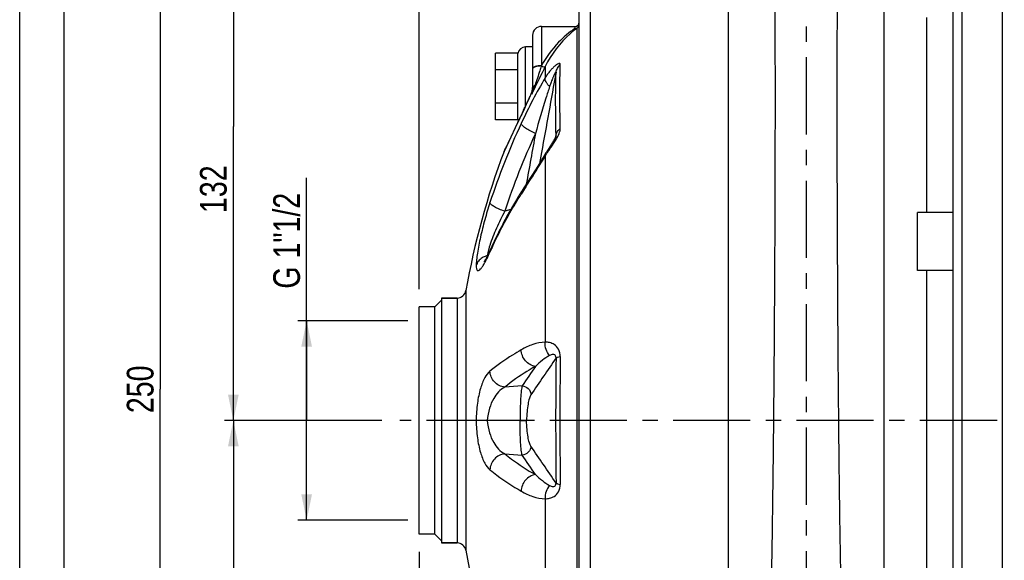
# Model space of a CAD drawing. Header units: millimetres. Extents: x 0 to 841, y 0 to 594.
# Tile 3 of 13: x 0 to 221, y 334 to 455. Entities that reach past the tile are written whole.
import ezdxf

# ---------------------------------------------------------------- set-up
doc = ezdxf.new("R2010")
doc.units = ezdxf.units.MM
doc.header["$LTSCALE"] = 46.2
doc.linetypes.add('CENTER', pattern=[0.6, 0.375, -0.075, 0.075, -0.075])
doc.layers.get('0').update_dxf_attribs({"linetype": 'CONTINUOUS'})
for name, color, linetype in [('ASSI', 7, 'CONTINUOUS'), ('GEOM', 7, 'CONTINUOUS'), ('QUOTE', 7, 'CONTINUOUS')]:
    doc.layers.add(name, color=color, linetype=linetype)
doc.styles.get("Standard").update_dxf_attribs({"font": 'txt', "width": 0.8})
doc.dimstyles.new('DIMSTYLE_1', dxfattribs={"dimtxt": 6, "dimasz": 5.8, "dimexe": 1, "dimexo": 2, "dimgap": 0.75, "dimtad": 1, "dimdec": 3, "dimtxsty": 'Standard', "dimblk": '_FILLED', "dimblk1": '_FILLED', "dimblk2": '_FILLED', "dimcen": 0.09, "dimadec": 3, "dimazin": 2, "dimtp": 0.5, "dimtm": 0.5, "dimtfac": 1, "dimtdec": 3, "dimtofl": 0, "dimtmove": 0, "dimatfit": 3, "dimldrblk": '_FILLED', "dimfxl": 0, "dimtolj": 1, "dimarcsym": 0})
doc.dimstyles.new('DIMSTYLE_3', dxfattribs={"dimtxt": 6, "dimasz": 5.8, "dimexe": 1, "dimexo": 2, "dimgap": 0.75, "dimtad": 1, "dimdec": 3, "dimtxsty": 'Standard', "dimblk": '_FILLED', "dimblk1": '_FILLED', "dimblk2": '_FILLED', "dimcen": 0.09, "dimadec": 3, "dimazin": 2, "dimtp": 0.3, "dimtm": 0.3, "dimtfac": 1, "dimtdec": 3, "dimtofl": 0, "dimtmove": 0, "dimatfit": 3, "dimldrblk": '_FILLED', "dimfxl": 0, "dimtolj": 1, "dimarcsym": 0})
doc.dimstyles.new('DIMSTYLE_4', dxfattribs={"dimtxt": 6, "dimasz": 5.8, "dimexe": 1, "dimexo": 2, "dimgap": 0.75, "dimtad": 1, "dimdec": 3, "dimtxsty": 'Standard', "dimblk": '_FILLED', "dimblk1": '_FILLED', "dimblk2": '_FILLED', "dimcen": 0.09, "dimadec": 3, "dimazin": 2, "dimtp": 0.8, "dimtm": 0.8, "dimtfac": 1, "dimtdec": 3, "dimtofl": 0, "dimtmove": 0, "dimatfit": 3, "dimldrblk": '_FILLED', "dimfxl": 0, "dimtolj": 1, "dimarcsym": 0})

# ---------------------------------------------------------------- blocks, each defined once
blk = doc.blocks.new('_FILLED')
at = {"color": 0, "linetype": 'ByBlock'}
blk.add_solid([(0, 0), (-1, 0.207), (-1, -0.207)], dxfattribs=at)
blk = doc.blocks.new('*D9')
at = {"layer": 'QUOTE', "color": 2, "linetype": 'Continuous'}
for p, q in [((89.75, 335.59), (89.75, 219.76)), ((176.75, 244.39), (176.75, 219.76)), ((89.75, 221.76), (133.25, 221.76)), ((176.75, 221.76), (133.25, 221.76))]:
    blk.add_line(p, q, dxfattribs=at)
at = {"layer": 'QUOTE', "color": 2, "linetype": 'Continuous', "xscale": 5.8, "yscale": 5.8, "zscale": 5.8, "rotation": 180}
blk.add_blockref('_FILLED', (89.75, 221.76), dxfattribs=at)
at = {"layer": 'QUOTE', "color": 2, "linetype": 'Continuous', "xscale": 5.8, "yscale": 5.8, "zscale": 5.8}
blk.add_blockref('_FILLED', (176.75, 221.76), dxfattribs=at)
at = {"layer": 'QUOTE', "color": 2, "linetype": 'Continuous', "insert": (133.25, 229.26), "char_height": 6, "width": 13.2, "attachment_point": 2, "line_spacing_factor": 0.9}
blk.add_mtext('87', dxfattribs=at)
blk = doc.blocks.new('*D10')
at = {"layer": 'QUOTE', "color": 2, "linetype": 'Continuous'}
for p, q in [((89.75, 335.59), (89.75, 204.04)), ((233.25, 243.09), (233.25, 204.04)), ((89.75, 206.04), (161.5, 206.04)), ((233.25, 206.04), (161.5, 206.04))]:
    blk.add_line(p, q, dxfattribs=at)
at = {"layer": 'QUOTE', "color": 2, "linetype": 'Continuous', "xscale": 5.8, "yscale": 5.8, "zscale": 5.8, "rotation": 180}
blk.add_blockref('_FILLED', (89.75, 206.04), dxfattribs=at)
at = {"layer": 'QUOTE', "color": 2, "linetype": 'Continuous', "xscale": 5.8, "yscale": 5.8, "zscale": 5.8}
blk.add_blockref('_FILLED', (233.25, 206.04), dxfattribs=at)
at = {"layer": 'QUOTE', "color": 2, "linetype": 'Continuous', "insert": (161.5, 213.54), "char_height": 6, "width": 26.25, "attachment_point": 2, "line_spacing_factor": 0.9}
blk.add_mtext('143,5', dxfattribs=at)
blk = doc.blocks.new('*D14')
at = {"layer": 'QUOTE', "color": 2, "linetype": 'Continuous'}
for p, q in [((89.75, 394.59), (89.75, 539.95)), ((547.25, 444.12), (547.25, 539.95)), ((89.75, 537.95), (318.5, 537.95)), ((547.25, 537.95), (318.5, 537.95))]:
    blk.add_line(p, q, dxfattribs=at)
at = {"layer": 'QUOTE', "color": 2, "linetype": 'Continuous', "xscale": 5.8, "yscale": 5.8, "zscale": 5.8, "rotation": 180}
blk.add_blockref('_FILLED', (89.75, 537.95), dxfattribs=at)
at = {"layer": 'QUOTE', "color": 2, "linetype": 'Continuous', "xscale": 5.8, "yscale": 5.8, "zscale": 5.8}
blk.add_blockref('_FILLED', (547.25, 537.95), dxfattribs=at)
at = {"layer": 'QUOTE', "color": 2, "linetype": 'Continuous', "insert": (318.5, 545.45), "char_height": 6, "width": 29.85, "attachment_point": 2, "line_spacing_factor": 0.9}
blk.add_mtext('457,5', dxfattribs=at)
blk = doc.blocks.new('*D15')
at = {"layer": 'QUOTE', "color": 2, "linetype": 'Continuous'}
for p, q in [((81.39, 365.09), (46.01, 365.09)), ((48.01, 365.09), (48.01, 306.09)), ((48.01, 247.09), (48.01, 306.09)), ((229.25, 247.09), (46.01, 247.09))]:
    blk.add_line(p, q, dxfattribs=at)
at = {"layer": 'QUOTE', "color": 2, "linetype": 'Continuous', "xscale": 5.8, "yscale": 5.8, "zscale": 5.8}
for p, rotation in [((48.01, 365.09), 90), ((48.01, 247.09), 270)]:
    blk.add_blockref('_FILLED', p, dxfattribs=dict(at, rotation=rotation))
at = {"layer": 'QUOTE', "color": 2, "linetype": 'Continuous', "insert": (40.51, 306.09), "char_height": 6, "width": 12.6, "attachment_point": 2, "rotation": 90, "line_spacing_factor": 0.9}
blk.add_mtext('118', dxfattribs=at)
blk = doc.blocks.new('*D16')
at = {"layer": 'QUOTE', "color": 2, "linetype": 'Continuous'}
for p, q in [((155.25, 497.09), (46.01, 497.09)), ((48.01, 497.09), (48.01, 431.09)), ((48.01, 365.09), (48.01, 431.09)), ((81.39, 365.09), (46.01, 365.09))]:
    blk.add_line(p, q, dxfattribs=at)
at = {"layer": 'QUOTE', "color": 2, "linetype": 'Continuous', "xscale": 5.8, "yscale": 5.8, "zscale": 5.8}
for p, rotation in [((48.01, 497.09), 90), ((48.01, 365.09), 270)]:
    blk.add_blockref('_FILLED', p, dxfattribs=dict(at, rotation=rotation))
at = {"layer": 'QUOTE', "color": 2, "linetype": 'Continuous', "insert": (40.51, 417.03), "char_height": 6, "width": 16.2, "attachment_point": 2, "rotation": 90, "line_spacing_factor": 0.9}
blk.add_mtext('132', dxfattribs=at)
blk = doc.blocks.new('*D17')
at = {"layer": 'QUOTE', "color": 2, "linetype": 'Continuous'}
for p, q in [((155.25, 497.09), (29.57, 497.09)), ((31.57, 497.09), (31.57, 372.09)), ((31.57, 247.09), (31.57, 372.09)), ((229.25, 247.09), (29.57, 247.09))]:
    blk.add_line(p, q, dxfattribs=at)
at = {"layer": 'QUOTE', "color": 2, "linetype": 'Continuous', "xscale": 5.8, "yscale": 5.8, "zscale": 5.8}
for p, rotation in [((31.57, 497.09), 90), ((31.57, 247.09), 270)]:
    blk.add_blockref('_FILLED', p, dxfattribs=dict(at, rotation=rotation))
at = {"layer": 'QUOTE', "color": 2, "linetype": 'Continuous', "insert": (24.07, 372.09), "char_height": 6, "width": 19.8, "attachment_point": 2, "rotation": 90, "line_spacing_factor": 0.9}
blk.add_mtext('250', dxfattribs=at)
blk = doc.blocks.new('*D18')
at = {"layer": 'QUOTE', "color": 2, "linetype": 'Continuous'}
for p, q in [((64.48, 365.09), (64.48, 419.59)), ((62.98, 387.49), (62.48, 387.49)), ((87.25, 387.49), (62.98, 387.49)), ((64.48, 387.49), (64.48, 365.09)), ((64.48, 342.69), (64.48, 365.09)), ((62.98, 342.69), (62.48, 342.69)), ((87.25, 342.69), (62.98, 342.69))]:
    blk.add_line(p, q, dxfattribs=at)
at = {"layer": 'QUOTE', "color": 2, "linetype": 'Continuous', "xscale": 5.8, "yscale": 5.8, "zscale": 5.8}
for p, rotation in [((64.48, 387.49), 90), ((64.48, 342.69), 270)]:
    blk.add_blockref('_FILLED', p, dxfattribs=dict(at, rotation=rotation))
at = {"layer": 'QUOTE', "color": 2, "linetype": 'Continuous', "insert": (56.98, 394.69), "char_height": 6, "width": 37.35, "attachment_point": 1, "rotation": 90, "line_spacing_factor": 0.9}
blk.add_mtext('G 1"1/2', dxfattribs=at)

msp = doc.modelspace()

# ---------------------------------------------------------------- linework, layer by layer
at = {"color": 7, "linetype": 'Continuous'}
for p, q in [((0, 0), (0, 594)), ((10, 10), (10, 584))]:
    msp.add_line(p, q, dxfattribs=at)
at = {"layer": 'ASSI', "color": 2, "linetype": 'CENTER'}
for p, q in [((176.7542, 502.0915), (176.7542, 262.7069)), ((552.2542, 365.0915), (85.3949, 365.0915))]:
    msp.add_line(p, q, dxfattribs=at)
at = {"layer": 'ASSI', "color": 7, "linetype": 'Continuous'}
for p, q in [((220.7542, 481.0915), (220.7542, 249.0915)), ((117.2542, 453.5915), (124.7542, 453.5915)), ((209.7542, 411.7733), (201.7542, 411.7733)), ((201.7542, 398.7747), (201.7542, 411.7718)), ((209.7542, 398.7733), (201.7542, 398.7733)), ((94.7542, 392.5915), (94.7542, 337.5915)), ((94.7542, 392.5915), (98.3029, 392.5915)), ((89.7542, 339.5915), (89.7542, 390.5915)), ((93.2542, 390.5915), (89.7542, 390.5915)), ((93.2542, 339.5915), (89.7542, 339.5915)), ((94.7542, 337.5915), (98.3029, 337.5915))]:
    msp.add_line(p, q, dxfattribs=at)
for start, end in [(159.178829, 170.12428), (189.87572, 200.821171)]:
    msp.add_arc((267.7542, 365.0915), 170, start, end, dxfattribs=at)
at = {"layer": 'GEOM', "color": 9, "linetype": 'Continuous'}
for p, q in [((211.7542, 249.0915), (211.7542, 481.0915)), ((128.2542, 270.5915), (128.2542, 459.5915)), ((117.2542, 453.5915), (117.2542, 444.7805)), ((124.7542, 453.5915), (124.7542, 453.1149)), ((125.2755, 276.956), (125.2754, 453.227)), ((113.6542, 435.685), (113.6542, 448.9915)), ((117.2542, 444.7806), (117.228, 444.7016)), ((118.0951, 444.5815), (118.0956, 442.0308)), ((115.019, 438.6431), (115.0506, 438.7157)), ((115.0506, 438.7157), (115.0507, 438.4086)), ((115.3293, 438.9787), (115.0507, 438.4086)), ((113.2125, 434.7433), (113.3922, 435.1191)), ((113.227, 434.7881), (113.2125, 434.7433)), ((112.0343, 432.2749), (112.2572, 432.7432)), ((112.2572, 432.7432), (112.2776, 432.7862)), ((112.2776, 432.7862), (112.4041, 433.0517)), ((120.411, 428.7479), (120.2598, 428.1409)), ((120.4695, 428.9828), (120.411, 428.7479)), ((120.5288, 429.2204), (120.4695, 428.9828)), ((108.8561, 425.5184), (109.0127, 425.8546)), ((109.0127, 425.8546), (109.2089, 426.2754)), ((109.2089, 426.2754), (109.3359, 426.5474)), ((117.2488, 425.3039), (116.7933, 422.8061)), ((118.0954, 424.4651), (118.0955, 382.6571)), ((110.3409, 412.4583), (109.0158, 412.1026)), ((100.2732, 394.2485), (100.2732, 335.9345)), ((98.3029, 392.5915), (98.3029, 337.5915)), ((112.9086, 372.8627), (109.0158, 372.583)), ((109.0158, 357.6), (112.9086, 357.3203)), ((118.0954, 347.526), (118.0955, 305.7178))]:
    msp.add_line(p, q, dxfattribs=at)
at = {"layer": 'GEOM', "color": 7, "linetype": 'Continuous'}
for p, q in [((209.7542, 251.0915), (209.7542, 479.0915)), ((159.2542, 270.5915), (159.2542, 459.4975)), ((194.2542, 270.5915), (194.2542, 459.4975)), ((125.7542, 273.0915), (125.7542, 457.0915)), ((203.7541, 455.5989), (203.7542, 411.7733)), ((115.2542, 451.5915), (115.2542, 439.5961)), ((106.9542, 432.586), (106.9542, 447.5971)), ((111.9542, 447.5971), (106.9542, 447.5971)), ((111.9542, 432.586), (111.9542, 447.5971)), ((115.2542, 448.9915), (113.6542, 448.9915)), ((111.9542, 443.8443), (106.9542, 443.8443)), ((114.9402, 438.4804), (114.7283, 438.0037)), ((115.0126, 438.6461), (114.9402, 438.4804)), ((115.0366, 438.7032), (115.0126, 438.6461)), ((115.0951, 438.8602), (115.0366, 438.7032)), ((115.2209, 439.3837), (115.1883, 439.2013)), ((115.2429, 439.5721), (115.2209, 439.3837)), ((111.9542, 436.3387), (106.9542, 436.3387)), ((113.8268, 436.0505), (113.4005, 435.151)), ((114.2359, 436.9263), (113.8268, 436.0505)), ((114.4917, 437.482), (114.2359, 436.9263)), ((114.7283, 438.0037), (114.4917, 437.482)), ((113.4005, 435.151), (111.3436, 430.8324)), ((111.9542, 432.586), (106.9542, 432.586)), ((111.3436, 430.8324), (110.3605, 428.7476)), ((110.3605, 428.7476), (108.9123, 425.6514)), ((119.5153, 427.1662), (119.2586, 426.7636)), ((119.6791, 427.4273), (119.5153, 427.1662)), ((120.4962, 428.9759), (120.4954, 428.973)), ((120.4963, 428.9761), (120.4964, 428.9766)), ((108.9119, 425.6506), (108.8562, 425.5184)), ((118.2641, 425.1898), (117.8404, 424.4917)), ((118.3551, 425.3386), (118.2641, 425.1898)), ((118.5379, 425.6329), (118.3551, 425.3386)), ((118.7207, 425.9231), (118.5379, 425.6329)), ((119.2586, 426.7636), (118.7207, 425.9231)), ((105.1237, 402.0932), (105.0805, 402.0833)), ((203.7542, 398.7733), (203.7542, 331.4097)), ((93.2544, 390.5913), (94.7544, 392.0913)), ((98.3029, 392.5915), (94.7542, 392.5915)), ((93.2542, 390.5915), (89.7542, 390.5915)), ((93.2542, 339.5915), (93.2542, 390.5915)), ((105.0805, 365.0915), (102.5623, 365.0915)), ((93.2542, 339.5915), (89.7542, 339.5915)), ((93.2544, 339.5917), (94.7544, 338.0918)), ((98.3029, 337.5915), (94.7542, 337.5915))]:
    msp.add_line(p, q, dxfattribs=at)
for points in [[(115.1883, 439.2013), (115.146, 439.0265), (115.0951, 438.8602)], [(115.2542, 439.8403), (115.2534, 439.7654), (115.2429, 439.5721)], [(120.2349, 428.3826), (120.1767, 428.2732), (120.1146, 428.1603), (120.0492, 428.0443), (119.9804, 427.9255), (119.9088, 427.8042), (119.8347, 427.6808), (119.758, 427.5551), (119.6791, 427.4273)], [(120.3806, 428.679), (120.3374, 428.5865), (120.2887, 428.4874), (120.2349, 428.3826)], [(120.4701, 428.8953), (120.4475, 428.8357), (120.4177, 428.7631), (120.3806, 428.679)], [(120.4954, 428.973), (120.4939, 428.9673), (120.4856, 428.9401), (120.4701, 428.8953)], [(117.8404, 424.4917), (117.2462, 423.5286), (116.6423, 422.5654), (116.0403, 421.6159)], [(116.0403, 421.6159), (114.7956, 419.6703), (114.1213, 418.6189), (112.9409, 416.7705)], [(105.8207, 403.5651), (105.6669, 403.2252), (105.519, 402.9057), (105.38, 402.6127)], [(105.127, 402.0995), (105.0122, 401.8761), (104.9053, 401.6741), (104.8063, 401.4925), (104.715, 401.3305), (104.6318, 401.1877), (104.5573, 401.0646), (104.4914, 400.9601), (104.4348, 400.8741), (104.3895, 400.8085), (104.3556, 400.7617), (104.3461, 400.7492)], [(105.38, 402.6127), (105.2495, 402.3448), (105.127, 402.0995)]]:
    msp.add_lwpolyline(points, dxfattribs=at)
for centre, radius, start, end in [((117.2542, 451.5915), 2, 90, 180), ((124.7542, 454.5915), 1, 270, 360), ((113.6542, 447.2915), 1.7, 90, 172.5), ((113.6542, 432.8915), 1.7, 187.5, 199.349941), ((267.7542, 365.0915), 170, 159.178829, 170.12428), ((203.7673, 359.0476), 107.6168, 148.00536, 148.465331), ((204.2974, 358.7164), 108.2418, 147.565383, 148.005378), ((98.3029, 394.5915), 2, 270, 350.12428), ((98.3029, 335.5915), 2, 9.87572, 90)]:
    msp.add_arc(centre, radius, start, end, dxfattribs=at)
at = {"layer": 'GEOM', "color": 9, "linetype": 'Continuous'}
for centre, radius, start, end in [((124.7555, 454.0796), 0.9987, 301.372019, 359.997611), ((884.858, 62.5874), 856.6474, 153.5179353, 153.9358477), ((99.7432, 445.4649), 16.8556, 335.251683, 342.365719), ((52.6287, 465.947), 68.1033, 335.656677, 336.364359), ((115.4215, 438.4686), 0.4457, 146.295622, 156.535365), ((112.3235, 439.7638), 2.9216, 338.975557, 342.689441), ((111.5914, 439.6155), 3.6638, 340.765944, 344.118914), ((111.5826, 439.6174), 3.6728, 344.128075, 350.556727), ((111.6735, 439.6042), 3.581, 350.5268, 356.816714), ((112.0284, 439.8367), 3.2258, 352.005909, 354.576418), ((112.0253, 439.837), 3.2288, 354.576637, 355.863457), ((112.0195, 439.8374), 3.2347, 355.863406, 356.622689), ((112.0112, 439.8379), 3.243, 356.622899, 357.692566), ((111.7831, 439.5963), 3.471, 356.846098, 359.995527), ((111.9877, 439.8387), 3.2665, 357.694671, 0.05773), ((115.8686, 439.5957), 0.6144, 171.221704, 179.965158), ((914.1229, 50.9556), 888.1162, 154.3967555, 154.5177067), ((-74.3975, 524.6793), 208.0528, 334.502718, 334.664796), ((258.5798, 363.9404), 160.8919, 155.050179, 161.866253), ((941.9046, 37.786), 918.8613, 154.5753566, 154.9701488), ((258.7687, 363.0582), 157.5795, 155.050179, 161.866253), ((538.3851, 145.3645), 504.3973, 147.342398, 147.558817), ((126.9169, 397.6559), 22.3213, 162.395765, 164.348229), ((194.2485, 363.307), 97.0225, 155.522583, 155.905986), ((194.7221, 363.0911), 97.5429, 154.951358, 155.522413), ((106.7266, 402.3801), 1.6726, 190.219367, 192.088958), ((1201.5074, 365.0915), 1081.0701, 179.2546372, 180.7453629), ((1048.7559, 365.0915), 927.3787, 179.1140496, 180.8859504)]:
    msp.add_arc(centre, radius, start, end, dxfattribs=at)
for points, knots in [([(165.765, 268.4915), (165.8288, 268.4916), (165.9266, 268.5902), (166.011, 268.7476), (166.1289, 269.0369), (166.2623, 269.5328), (166.4941, 270.6811), (166.755, 272.6469), (167.0477, 275.6253), (167.3302, 279.4085), (167.6023, 283.9636), (167.8596, 289.2511), (168.1011, 295.225), (168.3257, 301.833), (168.6104, 311.739), (168.911, 325.2315), (169.194, 342.4144), (169.4143, 360.4762), (169.5783, 378.7842), (169.7266, 401.8487), (169.802, 423.1655), (169.8107, 441.9874), (169.7831, 452.5031), (169.7352, 459.4574), (169.6639, 463.4483), (169.6214, 464.8971), (169.5918, 465.4803)], [0, 0, 0, 0, 0.00097105, 0.00176709, 0.00280982, 0.00567072, 0.00958897, 0.02060791, 0.03581943, 0.05510634, 0.07830773, 0.10522512, 0.13562588, 0.16924577, 0.20579167, 0.286361, 0.37451941, 0.46718257, 0.56110615, 0.65300042, 0.81800827, 0.88534136, 0.93928696, 0.9779563, 0.99111799, 1, 1, 1, 1]), ([(187.7434, 268.4915), (187.6796, 268.4916), (187.5818, 268.5902), (187.4974, 268.7476), (187.3794, 269.0369), (187.2461, 269.5328), (187.0142, 270.6811), (186.7534, 272.6469), (186.4607, 275.6253), (186.1782, 279.4085), (185.9061, 283.9636), (185.6488, 289.2511), (185.4072, 295.225), (185.1827, 301.833), (184.8979, 311.739), (184.5974, 325.2315), (184.3144, 342.4144), (184.0941, 360.4762), (183.9301, 378.7842), (183.7818, 401.8487), (183.7063, 423.1655), (183.6977, 441.9874), (183.7253, 452.5031), (183.7732, 459.4574), (183.8444, 463.4483), (183.8869, 464.8971), (183.9166, 465.4803)], [0, 0, 0, 0, 0.00097105, 0.00176709, 0.00280982, 0.00567072, 0.00958897, 0.02060791, 0.03581943, 0.05510634, 0.07830773, 0.10522512, 0.13562588, 0.16924577, 0.20579167, 0.286361, 0.37451941, 0.46718257, 0.56110615, 0.65300042, 0.81800827, 0.88534136, 0.93928696, 0.9779563, 0.99111799, 1, 1, 1, 1]), ([(124.7542, 453.1149), (125.008, 453.1149), (125.532, 453.3122), (125.7542, 453.8321), (125.7542, 454.0796)], [0, 0, 0, 0, 0.5062532, 1, 1, 1, 1]), ([(124.7542, 453.1149), (123.4276, 452.2192), (120.5352, 449.7677), (118.2815, 446.684), (117.2542, 444.7805)], [0, 0, 0, 0, 0.42529141, 1, 1, 1, 1]), ([(125.2754, 453.227), (124.7262, 452.8261), (121.7983, 450.461), (119.4655, 447.3427), (118.0951, 444.5815)], [0, 0, 0, 0, 0.18072451, 1, 1, 1, 1]), ([(124.7542, 453.1149), (124.8, 453.1111), (124.9794, 453.106), (125.1606, 453.1592), (125.2755, 453.227)], [0, 0, 0, 0, 0.25622918, 1, 1, 1, 1]), ([(117.2542, 444.7805), (116.9985, 444.7805), (116.5202, 444.7488), (115.9617, 444.6327), (115.6025, 444.484), (115.3779, 444.3502), (115.2542, 444.188), (115.2542, 444.0858)], [0, 0, 0, 0, 0.34401264, 0.64269176, 0.76372412, 0.86263171, 1, 1, 1, 1]), ([(121.4881, 445.0111), (121.4903, 445.0597), (121.4855, 445.1525), (121.382, 445.2541), (121.2282, 445.2573), (120.9628, 445.1797), (120.5734, 444.945), (120.0813, 444.5469), (119.5628, 444.0307), (119.0476, 443.4273), (118.5516, 442.7557), (118.2442, 442.2778), (118.0956, 442.0308)], [0, 0, 0, 0, 0.0293167, 0.05237903, 0.07974917, 0.11679471, 0.21899264, 0.34939042, 0.49798125, 0.65832543, 0.82649858, 1, 1, 1, 1]), ([(120.5287, 443.2837), (120.59, 443.6086), (120.8224, 444.2478), (121.2429, 444.781), (121.4881, 445.0111)], [0, 0, 0, 0, 0.49582839, 1, 1, 1, 1]), ([(121.4881, 430.6718), (121.4221, 433.3794), (121.3447, 438.1593), (121.4007, 442.941), (121.4881, 445.0111)], [0, 0, 0, 0, 0.56657206, 1, 1, 1, 1]), ([(117.228, 444.7016), (116.7831, 444.6996), (116.1656, 444.6337), (115.5073, 444.3764), (115.2954, 444.1792), (115.265, 444.0784)], [0, 0, 0, 0, 0.62626673, 0.85180531, 1, 1, 1, 1]), ([(117.228, 444.7016), (117.11, 444.3452), (116.6314, 442.8992), (116.1547, 441.4524), (115.8067, 440.3587)], [0, 0, 0, 0, 0.24647005, 1, 1, 1, 1]), ([(117.228, 444.7016), (117.4045, 444.6249), (117.6549, 444.5387), (117.953, 444.5156), (118.067, 444.5499), (118.0952, 444.5817)], [0, 0, 0, 0, 0.63904318, 0.85893924, 1, 1, 1, 1]), ([(120.5288, 443.2837), (120.5303, 443.3025), (120.5377, 443.3318), (120.5028, 443.3688), (120.4632, 443.3293), (120.4064, 443.2654), (120.3232, 443.1329), (120.2237, 442.9563), (120.12, 442.7537), (120.0164, 442.5381), (119.9138, 442.3125), (119.7781, 442), (119.614, 441.5976), (119.3621, 440.9344), (119.1879, 440.4271), (119.077, 440.0851)], [0, 0, 0, 0, 0.01546365, 0.02274344, 0.03356881, 0.05118948, 0.09894895, 0.15621224, 0.21860794, 0.28409934, 0.35173534, 0.42085876, 0.56224767, 0.70645856, 1, 1, 1, 1]), ([(120.5288, 429.2204), (120.4744, 431.8823), (120.4106, 436.5701), (120.4563, 441.2593), (120.5288, 443.2837)], [0, 0, 0, 0, 0.56792117, 1, 1, 1, 1]), ([(118.0956, 442.0308), (117.111, 440.4165), (115.2348, 437.0466), (113.5307, 433.5884), (112.7027, 431.8085)], [0, 0, 0, 0, 0.49062797, 1, 1, 1, 1]), ([(115.8067, 440.3587), (115.7327, 440.3157), (115.4913, 440.1551), (115.2929, 439.8941), (115.2614, 439.6895)], [0, 0, 0, 0, 0.29261557, 1, 1, 1, 1]), ([(119.077, 440.0851), (118.9088, 440.2501), (118.6108, 440.5802), (118.2018, 441.1955), (118.0332, 441.731), (118.095, 442.0303)], [0, 0, 0, 0, 0.31561981, 0.59052688, 1, 1, 1, 1]), ([(115.1128, 438.8945), (115.1257, 438.9359), (115.1723, 439.098), (115.2054, 439.264), (115.2228, 439.3881)], [0, 0, 0, 0, 0.25707878, 1, 1, 1, 1]), ([(119.077, 440.0851), (118.7966, 439.2206), (117.6861, 435.7172), (116.6464, 432.1914), (115.8949, 429.5291)], [0, 0, 0, 0, 0.24727804, 1, 1, 1, 1]), ([(113.6448, 435.6507), (113.908, 436.2066), (114.2545, 436.9468), (114.5937, 437.6904), (114.677, 437.8746)], [0, 0, 0, 0, 0.75257506, 1, 1, 1, 1]), ([(115.8949, 429.5291), (115.4822, 429.7082), (114.7124, 430.0836), (113.7245, 430.6872), (113.0793, 431.195), (112.7777, 431.568), (112.706, 431.7367), (112.7027, 431.8085)], [0, 0, 0, 0, 0.33726329, 0.64037628, 0.86834391, 0.94608472, 1, 1, 1, 1]), ([(120.5288, 429.2204), (120.5912, 429.4973), (120.8361, 430.0488), (121.2496, 430.4824), (121.4881, 430.6718)], [0, 0, 0, 0, 0.48237746, 1, 1, 1, 1]), ([(120.5361, 428.1996), (120.7906, 428.6229), (121.1384, 429.2484), (121.4334, 430.0924), (121.4923, 430.4913), (121.4881, 430.6718)], [0, 0, 0, 0, 0.55375689, 0.79755115, 1, 1, 1, 1]), ([(119.0255, 425.8969), (119.1502, 426.0828), (119.6637, 426.8437), (120.1784, 427.6047), (120.5361, 428.1996)], [0, 0, 0, 0, 0.24386856, 1, 1, 1, 1]), ([(120.4964, 428.9764), (120.5024, 429.0006), (120.5204, 429.0806), (120.5339, 429.1634), (120.5288, 429.2204)], [0, 0, 0, 0, 0.30424837, 1, 1, 1, 1]), ([(118.1783, 425.0483), (118.1543, 425.0085), (118.0696, 424.8266), (118.0682, 424.6149), (118.0952, 424.4647)], [0, 0, 0, 0, 0.23339078, 1, 1, 1, 1]), ([(118.0954, 424.4651), (118.1685, 424.583), (118.4716, 425.0648), (118.7858, 425.5394), (119.0255, 425.8969)], [0, 0, 0, 0, 0.24377734, 1, 1, 1, 1]), ([(113.7277, 417.5462), (114.0776, 418.0924), (115.5505, 420.3878), (117.0229, 422.6844), (118.0954, 424.4651)], [0, 0, 0, 0, 0.2378284, 1, 1, 1, 1]), ([(112.9409, 416.7705), (112.9029, 416.7107), (112.7651, 416.4546), (112.7064, 416.1594), (112.7027, 415.9402)], [0, 0, 0, 0, 0.24419027, 1, 1, 1, 1]), ([(105.679, 414.0158), (105.2619, 412.7417), (104.4897, 410.176), (103.5388, 406.3948), (102.9406, 403.3754), (102.6496, 401.2293), (102.5743, 400.2857), (102.5623, 399.8584)], [0, 0, 0, 0, 0.27678027, 0.55293791, 0.8047974, 0.91172766, 1, 1, 1, 1]), ([(109.0158, 412.1026), (108.5866, 412.2337), (107.7859, 412.519), (106.753, 413.0085), (106.0756, 413.4433), (105.7567, 413.7837), (105.6823, 413.9461), (105.679, 414.0158)], [0, 0, 0, 0, 0.34162388, 0.64536121, 0.87080718, 0.94686498, 1, 1, 1, 1]), ([(106.3532, 404.3896), (106.8133, 405.374), (108.7403, 409.3248), (110.9281, 413.1477), (112.7027, 415.9402)], [0, 0, 0, 0, 0.24723127, 1, 1, 1, 1]), ([(109.0158, 412.1026), (108.3359, 410.8458), (107.0979, 408.3278), (106.0563, 405.7175), (105.6409, 404.4068)], [0, 0, 0, 0, 0.50964254, 1, 1, 1, 1]), ([(104.8063, 401.0866), (104.8779, 401.2253), (105.1821, 401.8284), (105.467, 402.441), (105.679, 402.915)], [0, 0, 0, 0, 0.23115204, 1, 1, 1, 1]), ([(105.2069, 402.8094), (105.1931, 402.7451), (105.1436, 402.5044), (105.1028, 402.2619), (105.0805, 402.0833)], [0, 0, 0, 0, 0.26765097, 1, 1, 1, 1]), ([(105.4233, 403.678), (105.4023, 403.6027), (105.324, 403.3147), (105.2531, 403.0247), (105.2069, 402.8094)], [0, 0, 0, 0, 0.26208283, 1, 1, 1, 1]), ([(105.8207, 403.565), (105.7531, 403.4135), (105.6944, 403.1939), (105.68, 402.9717), (105.679, 402.915)], [0, 0, 0, 0, 0.74514385, 1, 1, 1, 1]), ([(102.5623, 399.8584), (102.5696, 399.6522), (102.5905, 399.3693), (102.6773, 399.0388), (102.7543, 398.8747), (102.8538, 398.7642), (103.0335, 398.7016), (103.3135, 398.8338), (103.6224, 399.1517), (103.9898, 399.6466), (104.3929, 400.3084), (104.664, 400.8108), (104.8063, 401.0866)], [0, 0, 0, 0, 0.14282196, 0.19500802, 0.23569023, 0.2674756, 0.29519086, 0.36121598, 0.46318516, 0.60516185, 0.78515104, 1, 1, 1, 1]), ([(112.7027, 380.9598), (112.0442, 380.5805), (109.6148, 379.1273), (107.2819, 377.5043), (105.679, 376.1923)], [0, 0, 0, 0, 0.26839223, 1, 1, 1, 1]), ([(118.0955, 382.6571), (117.1532, 382.6765), (115.2511, 382.2598), (113.5325, 381.4378), (112.7027, 380.9598)], [0, 0, 0, 0, 0.49602501, 1, 1, 1, 1]), ([(115.8949, 377.2524), (115.4729, 377.3015), (114.6249, 377.5852), (113.5887, 378.444), (112.8877, 379.6145), (112.7082, 380.5151), (112.7027, 380.9598)], [0, 0, 0, 0, 0.24079735, 0.49208782, 0.74790409, 1, 1, 1, 1]), ([(119.077, 379.7099), (118.7152, 380.0842), (118.1585, 381.0329), (118.0435, 382.1205), (118.095, 382.6571)], [0, 0, 0, 0, 0.49127313, 1, 1, 1, 1]), ([(121.4881, 379.4308), (121.4976, 380.0119), (121.2537, 381.0937), (120.2274, 382.1562), (119.1294, 382.6098), (118.419, 382.6726), (118.0955, 382.657)], [0, 0, 0, 0, 0.33277036, 0.59743894, 0.81459618, 1, 1, 1, 1]), ([(119.077, 379.7099), (118.4993, 379.3983), (117.3999, 378.6129), (116.3927, 377.7249), (115.8949, 377.2524)], [0, 0, 0, 0, 0.48886422, 1, 1, 1, 1]), ([(120.5288, 379.1548), (120.5359, 379.3169), (120.4982, 379.5927), (120.2069, 379.8936), (119.8208, 379.9614), (119.4272, 379.8765), (119.1895, 379.7706), (119.077, 379.7099)], [0, 0, 0, 0, 0.24645733, 0.39231467, 0.60747895, 0.80575663, 1, 1, 1, 1]), ([(120.5287, 379.1548), (120.5671, 379.1882), (120.6789, 379.2467), (120.9969, 379.3521), (121.279, 379.4006), (121.4881, 379.4308)], [0, 0, 0, 0, 0.15160946, 0.36986412, 1, 1, 1, 1]), ([(105.679, 376.1923), (105.1933, 375.7948), (104.3126, 374.5287), (103.3995, 372.0664), (102.7554, 368.82), (102.5827, 366.3955), (102.5623, 365.0915)], [0, 0, 0, 0, 0.15993919, 0.38202824, 0.6676239, 1, 1, 1, 1]), ([(109.0158, 372.583), (108.5785, 372.6188), (107.7005, 372.8705), (106.6114, 373.6961), (105.8724, 374.8503), (105.6847, 375.7493), (105.679, 376.1923)], [0, 0, 0, 0, 0.24626997, 0.49834009, 0.75136515, 1, 1, 1, 1]), ([(115.8949, 377.2524), (115.25, 376.8809), (112.8706, 375.4576), (110.5858, 373.868), (109.0158, 372.583)], [0, 0, 0, 0, 0.26839216, 1, 1, 1, 1]), ([(109.0158, 372.583), (107.9513, 372.0557), (106.5546, 370.4451), (105.4586, 367.7451), (105.149, 366.0222), (105.0805, 365.0916)], [0, 0, 0, 0, 0.40720107, 0.68014531, 1, 1, 1, 1]), ([(112.9086, 372.8627), (112.8676, 372.7172), (112.7968, 372.3605), (112.6643, 371.4175), (112.5378, 369.8501), (112.4471, 367.6157), (112.4429, 365.9683), (112.4565, 365.0918)], [0, 0, 0, 0, 0.05817689, 0.13964513, 0.36638555, 0.66271634, 1, 1, 1, 1]), ([(112.9086, 372.8626), (113.4139, 372.8396), (114.4336, 372.3923), (114.8723, 371.3625), (114.8782, 370.8635)], [0, 0, 0, 0, 0.50339259, 1, 1, 1, 1]), ([(114.8782, 370.8635), (114.8084, 370.761), (114.6782, 370.503), (114.4322, 369.8175), (114.1779, 368.6619), (113.9675, 366.9947), (113.9134, 365.7551), (113.9104, 365.0915)], [0, 0, 0, 0, 0.06303184, 0.14601091, 0.37002907, 0.66258356, 1, 1, 1, 1]), ([(102.5623, 365.0915), (102.5828, 363.7875), (102.7553, 361.363), (103.3995, 358.1166), (104.3125, 355.6544), (105.1933, 354.3883), (105.679, 353.9907)], [0, 0, 0, 0, 0.33238608, 0.61796787, 0.84005153, 1, 1, 1, 1]), ([(105.0805, 365.0916), (105.1491, 364.1608), (105.4585, 362.4378), (106.5547, 359.7378), (107.9513, 358.1273), (109.0159, 357.6)], [0, 0, 0, 0, 0.31988184, 0.59281585, 1, 1, 1, 1]), ([(112.9086, 357.3203), (112.8676, 357.4659), (112.7967, 357.8226), (112.6643, 358.7656), (112.5377, 360.3332), (112.4471, 362.5678), (112.443, 364.2153), (112.4565, 365.0918)], [0, 0, 0, 0, 0.05817441, 0.13964102, 0.36638398, 0.66271792, 1, 1, 1, 1]), ([(114.8782, 359.3195), (114.8084, 359.422), (114.6782, 359.6801), (114.4322, 360.3655), (114.1779, 361.5211), (113.9675, 363.1883), (113.9134, 364.4279), (113.9104, 365.0915)], [0, 0, 0, 0, 0.06303079, 0.14600752, 0.37002589, 0.66258232, 1, 1, 1, 1]), ([(114.8782, 359.3195), (114.8723, 358.8205), (114.4336, 357.7907), (113.4139, 357.3434), (112.9086, 357.3204)], [0, 0, 0, 0, 0.49660739, 1, 1, 1, 1]), ([(109.0158, 357.6), (108.5785, 357.5642), (107.7005, 357.3125), (106.6114, 356.487), (105.8724, 355.3327), (105.6847, 354.4337), (105.679, 353.9907)], [0, 0, 0, 0, 0.24626997, 0.49834009, 0.75136515, 1, 1, 1, 1]), ([(109.0158, 357.6), (109.5137, 357.1925), (111.7044, 355.4906), (114.0494, 353.9936), (115.8949, 352.9306)], [0, 0, 0, 0, 0.23201347, 1, 1, 1, 1]), ([(105.679, 353.9907), (106.1873, 353.5746), (108.424, 351.837), (110.8184, 350.3086), (112.7027, 349.2232)], [0, 0, 0, 0, 0.23201349, 1, 1, 1, 1]), ([(115.8949, 352.9306), (115.4729, 352.8816), (114.6249, 352.5979), (113.5887, 351.739), (112.8877, 350.5686), (112.7082, 349.668), (112.7027, 349.2232)], [0, 0, 0, 0, 0.24079736, 0.49208783, 0.7479041, 1, 1, 1, 1]), ([(115.8949, 352.9306), (116.3927, 352.4581), (117.3999, 351.5701), (118.4993, 350.7848), (119.077, 350.4732)], [0, 0, 0, 0, 0.51113631, 1, 1, 1, 1]), ([(119.077, 350.4731), (118.7152, 350.0988), (118.1585, 349.1501), (118.0436, 348.0626), (118.0952, 347.526)], [0, 0, 0, 0, 0.49127335, 1, 1, 1, 1]), ([(118.0954, 347.526), (118.419, 347.5105), (119.1295, 347.5732), (120.2275, 348.0272), (121.2544, 349.0894), (121.4966, 350.1712), (121.4881, 350.7523)], [0, 0, 0, 0, 0.18544323, 0.40264813, 0.66730417, 1, 1, 1, 1]), ([(119.077, 350.4732), (119.1896, 350.4124), (119.4274, 350.3065), (119.8212, 350.2215), (120.2073, 350.2898), (120.4987, 350.5906), (120.5358, 350.8663), (120.5288, 351.0282)], [0, 0, 0, 0, 0.19432827, 0.39268883, 0.60797982, 0.75388488, 1, 1, 1, 1]), ([(120.5288, 351.0282), (120.5671, 350.9949), (120.6789, 350.9364), (120.9969, 350.8309), (121.279, 350.7824), (121.4881, 350.7523)], [0, 0, 0, 0, 0.15160621, 0.36986013, 1, 1, 1, 1]), ([(112.7027, 349.2232), (113.5325, 348.7452), (115.251, 347.9232), (117.1531, 347.5067), (118.0954, 347.526)], [0, 0, 0, 0, 0.50397611, 1, 1, 1, 1])]:
    msp.add_open_spline(points, degree=3, knots=knots, dxfattribs=at)
for points in [[(115.265, 444.0784), (115.258, 444.0551), (115.2542, 444.0306), (115.2542, 444.0063)], [(120.5288, 443.2837), (119.4352, 437.2904), (118.3418, 431.2972), (117.2488, 425.3039)], [(115.8949, 429.5291), (115.203, 425.7353), (114.5112, 421.9414), (113.8198, 418.1475)], [(120.5288, 379.1548), (118.6455, 376.3909), (116.7622, 373.6269), (114.8782, 370.8635)], [(115.8949, 377.2524), (114.8991, 375.7894), (113.9035, 374.3263), (112.9086, 372.8627)], [(120.5288, 351.0282), (118.6455, 353.7922), (116.7622, 356.5561), (114.8782, 359.3195)], [(115.8949, 352.9306), (114.8991, 354.3936), (113.9035, 355.8567), (112.9086, 357.3203)]]:
    msp.add_open_spline(points, degree=3, dxfattribs=at)
at = {"layer": 'GEOM', "color": 7, "linetype": 'Continuous'}
for points, knots in [([(112.043, 415.3327), (111.4563, 414.3766), (109.1942, 410.5572), (107.1749, 406.5932), (105.8207, 403.5651)], [0, 0, 0, 0, 0.25270547, 1, 1, 1, 1]), ([(103.9466, 401.6245), (103.6141, 401.4208), (103.025, 400.9108), (102.6626, 400.2158), (102.5623, 399.8583)], [0, 0, 0, 0, 0.51228841, 1, 1, 1, 1]), ([(105.0805, 402.0833), (104.9798, 402.0603), (104.5852, 401.9535), (104.2071, 401.7841), (103.9466, 401.6245)], [0, 0, 0, 0, 0.25276708, 1, 1, 1, 1]), ([(112.4565, 365.0915), (112.6299, 365.0914), (113.1145, 365.093), (113.5992, 365.092), (113.9104, 365.0915)], [0, 0, 0, 0, 0.35780241, 1, 1, 1, 1])]:
    msp.add_open_spline(points, degree=3, knots=knots, dxfattribs=at)
msp.add_open_spline([(112.4565, 365.0918), (109.9979, 365.0914), (107.5392, 365.0916), (105.0805, 365.0916)], degree=3, dxfattribs=at)

# ---------------------------------------------------------------- dimensions: what is measured, and where the dimension line sits
at = {"layer": 'QUOTE', "color": 2, "linetype": 'Continuous'}
for base, p1, p2, angle, dimstyle, picture, middle in [((89.7542, 537.9539), (547.2542, 442.1164), (89.7542, 392.5915), 180, 'DIMSTYLE_4', '*D14', (318.1042, 537.9539)), ((31.5728, 247.0915), (157.2542, 497.0915), (231.2542, 247.0915), 270, 'DIMSTYLE_1', '*D17', (31.5728, 371.6915)), ((48.0083, 365.0915), (157.2542, 497.0915), (83.3949, 365.0915), 270, 'DIMSTYLE_1', '*D16', (48.0083, 416.6348)), ((48.0083, 247.0915), (83.3949, 365.0915), (231.2542, 247.0915), 270, 'DIMSTYLE_3', '*D15', (48.0083, 305.6915)), ((89.7542, 221.7607), (176.7542, 246.393), (89.7542, 337.5915), 180, 'DIMSTYLE_3', '*D9', (132.8542, 221.7607)), ((89.7542, 206.0379), (233.2542, 245.0915), (89.7542, 337.5915), 180, 'DIMSTYLE_1', '*D10', (161.1042, 206.0379))]:
    dim = msp.add_linear_dim(base=base, p1=p1, p2=p2, angle=angle, dimstyle=dimstyle, dxfattribs=at)
    dim.commit()
    dim.dimension.update_dxf_attribs({"geometry": picture, "text_midpoint": middle, "dimtype": 160})
dim = msp.add_linear_dim(base=(64.4789, 387.4915), p1=(89.2542, 342.6915), p2=(89.2542, 387.4915), angle=90, text='<>G 1"1/2', dimstyle='DIMSTYLE_3', dxfattribs=at)
dim.commit()
dim.dimension.update_dxf_attribs({"geometry": '*D18', "text_midpoint": (64.4789, 406.7376), "dimtype": 160})

doc.saveas('drawing.dxf')
